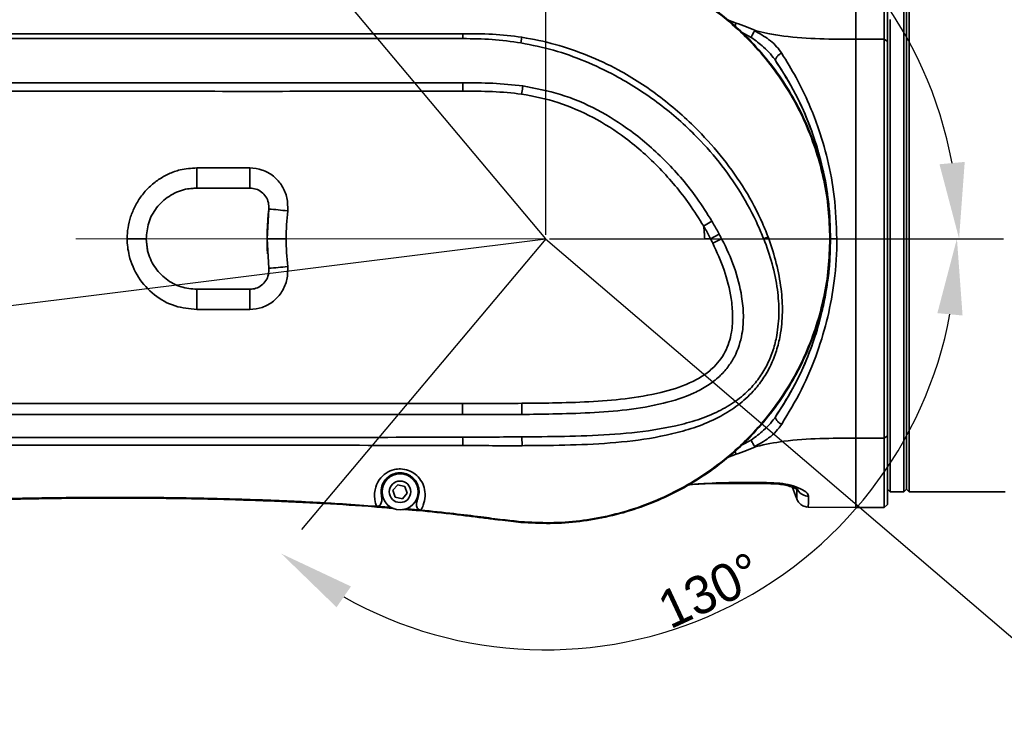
# Model space of a CAD drawing. Header units: millimetres. Extents: x -7686 to -856, y -458 to 6140.
# Tile 56 of 102: x -5555 to -5400, y 4062 to 4174. Entities that reach past the tile are written whole.
import ezdxf

# ---------------------------------------------------------------- set-up
doc = ezdxf.new("R2010")
doc.units = ezdxf.units.MM
doc.header["$LTSCALE"] = 5
doc.header["$PDSIZE"] = -1
doc.linetypes.add('ACAD_ISO10W100', pattern=[18, 12, -3, 0, -3])
doc.linetypes.add('CENTER2', pattern=[28.575, 19.05, -3.175, 3.175, -3.175])
doc.layers.add('细实线', color=1, linetype='Continuous', lineweight=20)
doc.dimstyles.new('安装', dxfattribs={"dimtxt": 6, "dimasz": 12, "dimexe": 7, "dimexo": 0.625, "dimtad": 1, "dimtoh": 1, "dimtxsty": 'Standard', "dimcen": 2.5, "dimclrd": 4, "dimclre": 4, "dimclrt": 3, "dimadec": 0, "dimazin": 0, "dimtfac": 1, "dimtmove": 0, "dimatfit": 3, "dimfxl": 1, "dimarcsym": 0})

# ---------------------------------------------------------------- blocks, each defined once
blk = doc.blocks.new('*D76')
at = {"layer": 'Defpoints', "color": 0, "linetype": 'Continuous', "transparency": 16777216}
for p in [(-5373.96, 4226.61), (-5471.96, 4139.63), (-5373.96, 4139.62)]:
    blk.add_point(p, dxfattribs=at)
at = {"layer": '细实线', "color": 4, "linetype": 'Continuous', "lineweight": -2, "transparency": 16777216}
for p, q in [((-5471.96, 4140.25), (-5471.95, 4233.61)), ((-5373.96, 4140.25), (-5373.95, 4233.61)), ((-5459.96, 4226.61), (-5385.96, 4226.61))]:
    blk.add_line(p, q, dxfattribs=at)
at = {"layer": '细实线', "color": 4, "linetype": 'Continuous', "transparency": 16777216}
for points in [[(-5459.95, 4228.61), (-5459.96, 4224.61), (-5471.96, 4226.61)], [(-5385.95, 4228.61), (-5385.96, 4224.61), (-5373.96, 4226.61)]]:
    blk.add_solid(points, dxfattribs=at)
at = {"layer": '细实线', "color": 3, "linetype": 'Continuous', "transparency": 16777216, "insert": (-5422.95, 4230.24), "char_height": 6, "attachment_point": 5, "rotation": 359.9963}
blk.add_mtext('98', dxfattribs=at)
blk = doc.blocks.new('*D79')
at = {"layer": 'Defpoints', "color": 0, "linetype": 'Continuous', "transparency": 16777216}
for p in [(-5198.18, 4044.44), (-5831.96, 3764.63)]:
    blk.add_point(p, dxfattribs=at)
at = {"layer": '细实线', "color": 4, "linetype": 'Continuous', "lineweight": -2, "transparency": 16777216}
for p, q in [((-5099.88, 4087.84), (-5187.2, 4049.29)), ((-5068.26, 4087.84), (-5099.88, 4087.84)), ((-5831.96, 3764.63), (-5198.18, 4044.44))]:
    blk.add_line(p, q, dxfattribs=at)
at = {"layer": '细实线', "color": 4, "linetype": 'Continuous', "transparency": 16777216}
blk.add_solid([(-5188.01, 4051.12), (-5186.39, 4047.46), (-5198.18, 4044.44)], dxfattribs=at)
at = {"layer": '细实线', "color": 3, "linetype": 'Continuous', "transparency": 16777216, "insert": (-5083.76, 4091.96), "char_height": 6, "attachment_point": 5}
blk.add_mtext('R692,8', dxfattribs=at)
blk = doc.blocks.new('*D85')
at = {"layer": 'Defpoints', "color": 0, "linetype": 'Continuous', "transparency": 16777216}
for p in [(-5471.96, 4226.69), (-5831.96, 4139.63), (-5471.96, 4139.63)]:
    blk.add_point(p, dxfattribs=at)
at = {"layer": '细实线', "color": 4, "linetype": 'Continuous', "lineweight": -2, "transparency": 16777216}
for p, q in [((-5831.96, 4140.25), (-5831.96, 4233.69)), ((-5471.96, 4140.25), (-5471.96, 4233.69)), ((-5819.96, 4226.69), (-5483.96, 4226.69))]:
    blk.add_line(p, q, dxfattribs=at)
at = {"layer": '细实线', "color": 4, "linetype": 'Continuous', "transparency": 16777216}
for points in [[(-5819.96, 4228.69), (-5819.96, 4224.69), (-5831.96, 4226.69)], [(-5483.96, 4228.69), (-5483.96, 4224.69), (-5471.96, 4226.69)]]:
    blk.add_solid(points, dxfattribs=at)
at = {"layer": '细实线', "color": 3, "linetype": 'Continuous', "transparency": 16777216, "insert": (-5651.96, 4230.31), "char_height": 6, "attachment_point": 5}
blk.add_mtext('360', dxfattribs=at)
blk = doc.blocks.new('*D92')
at = {"layer": 'Defpoints', "color": 0, "linetype": 'Continuous', "transparency": 16777216}
for p in [(-5831.96, 4139.63), (-5471.96, 4139.63), (-5788.49, 4106.28), (-5694.97, 4017.52), (-5695.32, 3758.54)]:
    blk.add_point(p, dxfattribs=at)
at = {"layer": '细实线', "color": 4, "linetype": 'Continuous', "lineweight": -2, "transparency": 16777216}
blk.add_arc((-5797.43, 4139.63), 159.39, 289.3145, 355.6855, dxfattribs=at)
at = {"layer": '细实线', "color": 4, "linetype": 'Continuous', "transparency": 16777216}
for points in [[(-5640.49, 4127.71), (-5636.49, 4127.56), (-5638.04, 4139.63)], [(-5744.12, 3987.29), (-5745.3, 3991.12), (-5756.18, 3985.66)]]:
    blk.add_solid(points, dxfattribs=at)
at = {"layer": '细实线', "color": 3, "linetype": 'Continuous', "transparency": 16777216, "insert": (-5673.85, 4044.8), "char_height": 6, "attachment_point": 5, "rotation": 52.5}
blk.add_mtext('75°', dxfattribs=at)
blk = doc.blocks.new('*D93')
at = {"layer": 'Defpoints', "color": 0, "linetype": 'Continuous', "transparency": 16777216}
for p in [(-5534.95, 4214.7), (-5424.46, 4184.45), (-5831.96, 4139.63), (-5471.96, 4139.63), (-5471.96, 4139.63)]:
    blk.add_point(p, dxfattribs=at)
at = {"layer": '细实线', "color": 4, "linetype": 'Continuous', "lineweight": -2, "transparency": 16777216}
blk.add_line((-5471.34, 4139.63), (-5399.65, 4139.63), dxfattribs=at)
blk.add_arc((-5471.96, 4139.63), 65.31, 10.5425, 119.4575, dxfattribs=at)
at = {"layer": '细实线', "color": 4, "linetype": 'Continuous', "transparency": 16777216}
for points in [[(-5502.94, 4194.85), (-5505.22, 4198.14), (-5513.94, 4189.66)], [(-5405.76, 4151.76), (-5409.75, 4151.39), (-5406.65, 4139.63)]]:
    blk.add_solid(points, dxfattribs=at)
at = {"layer": '细实线', "color": 3, "linetype": 'Continuous', "transparency": 16777216, "insert": (-5442.83, 4202.1), "char_height": 6, "attachment_point": 5, "rotation": 335}
blk.add_mtext('130°', dxfattribs=at)
blk = doc.blocks.new('*D94')
at = {"layer": 'Defpoints', "color": 0, "linetype": 'Continuous', "transparency": 16777216}
for p in [(-5831.96, 4139.63), (-5471.96, 4139.63), (-5471.96, 4139.63), (-5468.18, 4074.76), (-5534.95, 4064.56)]:
    blk.add_point(p, dxfattribs=at)
at = {"layer": '细实线', "color": 4, "linetype": 'Continuous', "lineweight": -2, "transparency": 16777216}
blk.add_line((-5471.34, 4139.63), (-5399.99, 4139.63), dxfattribs=at)
blk.add_arc((-5471.96, 4139.63), 64.98, 240.5968, 349.4032, dxfattribs=at)
at = {"layer": '细实线', "color": 4, "linetype": 'Continuous', "transparency": 16777216}
for points in [[(-5410.08, 4127.86), (-5406.1, 4127.49), (-5406.99, 4139.63)], [(-5505, 4081.38), (-5502.72, 4084.67), (-5513.73, 4089.85)]]:
    blk.add_solid(points, dxfattribs=at)
at = {"layer": '细实线', "color": 3, "linetype": 'Continuous', "transparency": 16777216, "insert": (-5446.03, 4084.03), "char_height": 6, "attachment_point": 5, "rotation": 25}
blk.add_mtext('130°', dxfattribs=at)

msp = doc.modelspace()

# ---------------------------------------------------------------- linework, layer by layer
at = {"color": 2, "linetype": 'ACAD_ISO10W100'}
for q in [(-5513.618, 4189.274), (-5514.048, 4089.47)]:
    msp.add_line((-5471.961, 4139.628), q, dxfattribs=at)
at = {"linetype": 'Continuous', "lineweight": 35}
for p, q in [((-5418.461, 4171.156), (-5418.461, 4179.809)), ((-5415.361, 4099.628), (-5415.361, 4179.628)), ((-5414.561, 4179.628), (-5414.561, 4099.628)), ((-5417.961, 4179.336), (-5417.961, 4170.785)), ((-5414.961, 4179.228), (-5414.961, 4139.628)), ((-5443.26, 4174.208), (-5441.885, 4173.7)), ((-5417.561, 4099.628), (-5417.561, 4174.269)), ((-5485.072, 4171.242), (-5485.058, 4172.027)), ((-5439.473, 4171.449), (-5441.038, 4172.275)), ((-5438.696, 4172.461), (-5436.871, 4172.054)), ((-5475.867, 4170.578), (-5475.705, 4171.451)), ((-5418.461, 4171.156), (-5422.961, 4171.156)), ((-5418.461, 4108.1), (-5418.461, 4171.156)), ((-5417.961, 4170.785), (-5418.461, 4171.156)), ((-5417.961, 4170.785), (-5417.961, 4108.471)), ((-5435.577, 4167.687), (-5435.368, 4167.33)), ((-5435.368, 4167.33), (-5435.176, 4167.001)), ((-5485.061, 4162.932), (-5485.072, 4164.249)), ((-5518.694, 4147.628), (-5527.072, 4147.628)), ((-5515.961, 4139.628), (-5515.711, 4144.309)), ((-5447.001, 4141.609), (-5445.689, 4142.386)), ((-5515.711, 4134.947), (-5515.961, 4139.628)), ((-5446.837, 4139.628), (-5445.911, 4139.628)), ((-5445.911, 4139.628), (-5444.539, 4140.321)), ((-5444.179, 4139.628), (-5444.178, 4139.626)), ((-5437.518, 4139.629), (-5437.522, 4139.628)), ((-5414.961, 4139.628), (-5414.961, 4100.028)), ((-5527.072, 4131.628), (-5518.694, 4131.628)), ((-5475.734, 4113.607), (-5475.739, 4111.854)), ((-5475.734, 4113.607), (-5475.716, 4113.607)), ((-5475.716, 4113.607), (-5475.724, 4111.854)), ((-5475.724, 4111.854), (-5475.739, 4111.854)), ((-5435.368, 4111.927), (-5435.577, 4111.569)), ((-5435.176, 4112.256), (-5435.368, 4111.927)), ((-5475.722, 4108.299), (-5475.707, 4108.3)), ((-5475.722, 4108.299), (-5475.7, 4106.915)), ((-5475.707, 4108.3), (-5475.682, 4106.915)), ((-5418.461, 4108.1), (-5422.961, 4108.1)), ((-5417.961, 4108.471), (-5418.461, 4108.1)), ((-5418.461, 4097.128), (-5418.461, 4108.1)), ((-5417.961, 4108.471), (-5417.961, 4097.628)), ((-5475.682, 4106.915), (-5475.7, 4106.915)), ((-5441.038, 4106.981), (-5439.473, 4107.807)), ((-5441.885, 4105.557), (-5443.26, 4105.048)), ((-5496.092, 4099.866), (-5495.321, 4100.726)), ((-5495.321, 4100.726), (-5494.191, 4100.488)), ((-5494.191, 4100.488), (-5493.832, 4099.391)), ((-5436.4, 4100.915), (-5436.399, 4101.064)), ((-5432.942, 4100.324), (-5432.323, 4098.624)), ((-5495.733, 4098.768), (-5496.092, 4099.866)), ((-5494.603, 4098.531), (-5495.733, 4098.768)), ((-5493.832, 4099.391), (-5494.603, 4098.531)), ((-5417.961, 4100.028), (-5417.561, 4099.628)), ((-5417.561, 4099.628), (-5415.361, 4099.628)), ((-5415.361, 4099.628), (-5414.961, 4100.028)), ((-5414.961, 4100.028), (-5414.561, 4099.628)), ((-5414.561, 4099.628), (-5399.361, 4099.628)), ((-5496.684, 4097.172), (-5498.685, 4097.331)), ((-5496.684, 4097.172), (-5496.324, 4097.141)), ((-5430.471, 4097.22), (-5422.961, 4097.128)), ((-5418.461, 4097.128), (-5417.961, 4097.628)), ((-5494.024, 4096.942), (-5493.687, 4096.913)), ((-5493.687, 4096.913), (-5491.69, 4096.725)), ((-5422.961, 4097.128), (-5418.461, 4097.128)), ((-5475.884, 4094.799), (-5475.875, 4094.904))]:
    msp.add_line(p, q, dxfattribs=at)
at = {"color": 2, "linetype": 'CENTER2', "lineweight": 15}
msp.add_line((-5831.961, 4139.628), (-5471.961, 4139.628), dxfattribs=at)
at = {"color": 2}
msp.add_line((-5831.961, 4094.628), (-5471.961, 4139.628), dxfattribs=at)
at = {"color": 1}
msp.add_line((-5471.962, 4139.629), (-5307.556, 3998.943), dxfattribs=at)
at = {"linetype": 'Continuous', "lineweight": 35, "flags": 128}
for points in [[(-5527.072, 4150.82), (-5527.072, 4150.208), (-5527.072, 4149.614), (-5527.072, 4149.062), (-5527.072, 4148.576), (-5527.072, 4148.174), (-5527.072, 4147.875), (-5527.072, 4147.691), (-5527.072, 4147.628)], [(-5529.352, 4147.296), (-5528.852, 4147.428), (-5527.072, 4147.628)], [(-5534.683, 4137.164), (-5534.871, 4137.848), (-5535.072, 4139.628), (-5535.072, 4139.628)], [(-5527.072, 4131.628), (-5527.072, 4131.566), (-5527.072, 4131.381), (-5527.072, 4131.082), (-5527.072, 4130.681), (-5527.072, 4130.194), (-5527.072, 4129.642), (-5527.072, 4129.048), (-5527.072, 4128.437)], [(-5485.072, 4113.587), (-5485.074, 4113.354), (-5485.076, 4113.123), (-5485.078, 4112.896), (-5485.08, 4112.672), (-5485.082, 4112.453), (-5485.083, 4112.239), (-5485.085, 4112.03), (-5485.087, 4111.827)]]:
    msp.add_lwpolyline(points, dxfattribs=at)
at = {"linetype": 'Continuous', "lineweight": 35}
for radius in [2.85, 1.699]:
    msp.add_circle((-5494.962, 4099.628), radius, dxfattribs=at)
at = {"color": 4}
msp.add_arc((-5831.961, 3764.628), 692.802, 310, 160, dxfattribs=at)
at = {"linetype": 'Continuous', "lineweight": 35}
for centre, radius, start, end in [((-6253.235, 4149.984), 734.545, 359.816229, 0.064643), ((-5471.961, 4139.628), 44, 173.89315, 183.10301), ((-5520.595, 4077.488), 67, 83.25032, 85.81986), ((-5537.118, 2845.789), 1293.839, 89.9094, 90.04229), ((-5520.595, 4201.769), 67, 274.18014, 276.74968), ((-6253.235, 4129.272), 734.545, 359.935357, 0.183771), ((-5666.185, 4103.992), 181.157, 0.92921, 1.35047), ((-5430.407, 4100.946), 2.019, 211.9499, 269.29394)]:
    msp.add_arc(centre, radius, start, end, dxfattribs=at)
for points in [[(-5426.962, 4139.628), (-5427.008, 4141.183), (-5427.102, 4144.292), (-5427.852, 4148.905), (-5429.041, 4153.419), (-5430.699, 4157.784), (-5432.798, 4161.955), (-5435.318, 4165.887), (-5438.231, 4169.536), (-5441.506, 4172.865), (-5445.107, 4175.837), (-5448.997, 4178.421), (-5453.133, 4180.589), (-5457.471, 4182.316), (-5461.965, 4183.588), (-5466.565, 4184.379), (-5471.226, 4184.724), (-5474.331, 4184.546), (-5475.884, 4184.457)], [(-5427.067, 4139.628), (-5427.113, 4141.179), (-5427.206, 4144.281), (-5427.955, 4148.883), (-5429.141, 4153.386), (-5430.796, 4157.742), (-5432.89, 4161.903), (-5435.404, 4165.826), (-5438.31, 4169.467), (-5441.577, 4172.788), (-5445.17, 4175.753), (-5449.051, 4178.331), (-5453.177, 4180.493), (-5457.505, 4182.217), (-5461.988, 4183.486), (-5466.578, 4184.275), (-5471.228, 4184.619), (-5474.326, 4184.441), (-5475.875, 4184.353)], [(-5422.961, 4139.628), (-5422.961, 4141.108), (-5422.961, 4144.068), (-5422.961, 4148.46), (-5422.961, 4152.756), (-5422.961, 4156.908), (-5422.961, 4160.873), (-5422.961, 4164.6), (-5422.961, 4168.079), (-5422.961, 4170.13), (-5422.961, 4171.156)], [(-5434.667, 4168.917), (-5434.743, 4168.888), (-5434.893, 4168.829), (-5435.11, 4168.693), (-5435.305, 4168.532), (-5435.463, 4168.351), (-5435.576, 4168.164), (-5435.636, 4167.983), (-5435.642, 4167.817), (-5435.598, 4167.73), (-5435.577, 4167.687)], [(-5426.962, 4139.628), (-5427.008, 4138.074), (-5427.102, 4134.965), (-5427.852, 4130.352), (-5429.041, 4125.838), (-5430.699, 4121.472), (-5432.798, 4117.301), (-5435.318, 4113.37), (-5438.231, 4109.72), (-5441.506, 4106.391), (-5445.107, 4103.419), (-5448.997, 4100.835), (-5453.133, 4098.668), (-5457.471, 4096.94), (-5461.965, 4095.669), (-5466.565, 4094.878), (-5471.226, 4094.532), (-5474.331, 4094.71), (-5475.884, 4094.799)], [(-5475.875, 4094.904), (-5474.326, 4094.815), (-5471.228, 4094.637), (-5466.578, 4094.982), (-5461.988, 4095.771), (-5457.505, 4097.04), (-5453.177, 4098.763), (-5449.051, 4100.926), (-5445.17, 4103.503), (-5441.577, 4106.469), (-5438.31, 4109.79), (-5435.404, 4113.431), (-5432.89, 4117.353), (-5430.796, 4121.514), (-5429.141, 4125.87), (-5427.955, 4130.373), (-5427.206, 4134.976), (-5427.113, 4138.077), (-5427.067, 4139.628)], [(-5425.961, 4139.628), (-5426.092, 4139.628), (-5426.354, 4139.628), (-5426.684, 4139.628), (-5426.916, 4139.628), (-5426.946, 4139.628), (-5426.961, 4139.628)], [(-5422.961, 4139.628), (-5422.961, 4138.148), (-5422.961, 4135.188), (-5422.961, 4130.796), (-5422.961, 4126.501), (-5422.961, 4122.349), (-5422.961, 4118.384), (-5422.961, 4114.657), (-5422.961, 4111.177), (-5422.961, 4109.126), (-5422.961, 4108.1)], [(-5434.668, 4110.339), (-5434.743, 4110.369), (-5434.893, 4110.427), (-5435.111, 4110.563), (-5435.305, 4110.725), (-5435.463, 4110.905), (-5435.577, 4111.092), (-5435.636, 4111.273), (-5435.642, 4111.44), (-5435.599, 4111.526), (-5435.577, 4111.569)]]:
    msp.add_open_spline(points, degree=3, dxfattribs=at)
for points, knots in [([(-5422.961, 4171.156), (-5422.961, 4172.322), (-5422.961, 4174.654), (-5422.961, 4177.437), (-5422.961, 4179.027), (-5422.961, 4179.718), (-5422.961, 4179.809)], [0, 0, 0, 0, 0.3174107, 0.6348213, 0.952232, 1, 1, 1, 1]), ([(-5442.039, 4173.201), (-5442.024, 4173.251), (-5441.984, 4173.382), (-5441.928, 4173.56), (-5441.899, 4173.653), (-5441.885, 4173.7)], [0, 0, 0, 0, 0.2385062, 0.6192531, 1, 1, 1, 1]), ([(-5441.885, 4173.7), (-5440.789, 4173.321), (-5439.693, 4172.942), (-5438.696, 4172.461), (-5438.696, 4172.461)], [0, 0, 0, 0, 0.9999827, 1, 1, 1, 1]), ([(-5667.102, 4172.101), (-5659.179, 4172.092), (-5635.796, 4172.064), (-5596.936, 4172.022), (-5553.049, 4171.977), (-5522.066, 4171.974), (-5500.254, 4171.99), (-5491.379, 4172.012), (-5485.058, 4172.027)], [0, 0, 0, 0, 0.13055808, 0.38531236, 0.64052869, 0.85372743, 0.89582981, 1, 1, 1, 1]), ([(-5485.058, 4172.027), (-5483.498, 4172.022), (-5480.37, 4172.012), (-5477.253, 4171.69), (-5475.705, 4171.451), (-5475.705, 4171.451)], [0, 0, 0, 0, 0.4986261, 0.9999936, 1, 1, 1, 1]), ([(-5438.94, 4172.473), (-5438.991, 4172.403), (-5439.095, 4172.261), (-5439.256, 4171.97), (-5439.38, 4171.699), (-5439.447, 4171.527), (-5439.47, 4171.458), (-5439.473, 4171.449)], [0, 0, 0, 0, 0.2691828, 0.5383635, 0.8076, 0.9758716, 1, 1, 1, 1]), ([(-5438.696, 4172.461), (-5438.723, 4172.467), (-5438.769, 4172.478), (-5438.835, 4172.489), (-5438.882, 4172.492), (-5438.915, 4172.488), (-5438.931, 4172.482), (-5438.937, 4172.476), (-5438.94, 4172.473)], [0, 0, 0, 0, 0.3183396, 0.5401194, 0.7751498, 0.8692945, 0.9488772, 1, 1, 1, 1]), ([(-5438.94, 4172.473), (-5438.171, 4172.047), (-5436.525, 4171.135), (-5435.267, 4169.815), (-5434.731, 4169.011), (-5434.668, 4168.917)], [0, 0, 0, 0, 0.4361533, 0.933713, 1, 1, 1, 1]), ([(-5436.871, 4172.054), (-5436.031, 4171.908), (-5433.32, 4171.437), (-5428.662, 4171.162), (-5424.863, 4171.158), (-5422.961, 4171.156)], [0, 0, 0, 0, 0.1832629, 0.5911559, 1, 1, 1, 1]), ([(-5485.072, 4171.242), (-5485.072, 4171.242), (-5491.392, 4171.259), (-5505.454, 4171.283), (-5527.262, 4171.293), (-5550.495, 4171.285), (-5573.725, 4171.27), (-5596.939, 4171.248), (-5620.137, 4171.226), (-5643.517, 4171.187), (-5659.172, 4171.192), (-5667.097, 4171.173), (-5667.097, 4171.173)], [0, 0, 0, 0, 0.0000003, 0.1041632, 0.2317866, 0.359421, 0.487016, 0.6146202, 0.7420092, 0.8693982, 0.9999997, 1, 1, 1, 1]), ([(-5475.867, 4170.578), (-5477.386, 4170.789), (-5480.439, 4171.211), (-5483.525, 4171.238), (-5485.072, 4171.242), (-5485.072, 4171.242)], [0, 0, 0, 0, 0.4978635, 0.9999935, 1, 1, 1, 1]), ([(-5437.522, 4139.628), (-5437.522, 4139.628), (-5437.802, 4140.336), (-5438.872, 4142.828), (-5441.067, 4146.979), (-5444.471, 4151.791), (-5448.831, 4156.673), (-5454.287, 4161.368), (-5460.18, 4165.128), (-5465.721, 4167.741), (-5470.698, 4169.524), (-5474.146, 4170.227), (-5475.867, 4170.578)], [0, 0, 0, 0, 0.0000012, 0.0446018, 0.1589215, 0.273738, 0.3881763, 0.5401506, 0.6921564, 0.7947077, 0.8975272, 1, 1, 1, 1]), ([(-5475.705, 4171.451), (-5475.705, 4171.451), (-5473.935, 4171.179), (-5470.419, 4170.419), (-5465.316, 4168.688), (-5459.666, 4166.026), (-5453.708, 4162.138), (-5448.236, 4157.281), (-5443.834, 4152.296), (-5440.381, 4147.408), (-5438.096, 4143.1), (-5437.022, 4140.448), (-5436.709, 4139.628), (-5436.709, 4139.628)], [0, 0, 0, 0, 0.0000011, 0.1021569, 0.204666, 0.3068496, 0.4577996, 0.6087901, 0.722397, 0.8363231, 0.9497081, 0.9999989, 1, 1, 1, 1]), ([(-5435.577, 4167.688), (-5435.577, 4167.688), (-5436.101, 4168.46), (-5437.299, 4169.811), (-5438.809, 4170.948), (-5439.473, 4171.449)], [0, 0, 0, 0, 0.0000105, 0.5595646, 1, 1, 1, 1]), ([(-5434.668, 4168.917), (-5433.891, 4167.661), (-5432.332, 4165.137), (-5430.474, 4161.27), (-5428.778, 4156.972), (-5427.349, 4152.152), (-5426.198, 4146.144), (-5426.042, 4141.872), (-5425.961, 4139.628)], [0, 0, 0, 0, 0.1599418, 0.3213282, 0.4411174, 0.6179369, 0.7993352, 1, 1, 1, 1]), ([(-5427.299, 4144.896), (-5427.32, 4145.275), (-5427.446, 4147.54), (-5428.345, 4151.572), (-5430, 4157.154), (-5432.409, 4162.654), (-5434.512, 4165.996), (-5435.577, 4167.687)], [0, 0, 0, 0, 0.0422343, 0.2528724, 0.4695525, 0.731671, 1, 1, 1, 1]), ([(-5435.372, 4167.328), (-5434.422, 4165.828), (-5432.574, 4162.906), (-5430.554, 4158.413), (-5429.137, 4154.386), (-5428.268, 4151.105), (-5427.729, 4148.468), (-5427.34, 4145.92), (-5427.079, 4143.582), (-5427.041, 4142.041), (-5427.027, 4141.441)], [0, 0, 0, 0, 0.1965932, 0.3828965, 0.5373599, 0.659162, 0.7476361, 0.8264281, 0.9323355, 1, 1, 1, 1]), ([(-5665.065, 4164.243), (-5657.191, 4164.241), (-5641.443, 4164.237), (-5613.06, 4164.24), (-5579.913, 4164.236), (-5541.997, 4164.246), (-5510.384, 4164.256), (-5491.407, 4164.255), (-5485.072, 4164.249), (-5485.072, 4164.249)], [0, 0, 0, 0, 0.1312329, 0.26247633, 0.47308947, 0.68371139, 0.89441566, 0.99999967, 1, 1, 1, 1]), ([(-5485.072, 4164.249), (-5485.072, 4164.249), (-5483.489, 4164.249), (-5480.313, 4164.272), (-5477.157, 4163.94), (-5475.576, 4163.773)], [0, 0, 0, 0, 0.0000063, 0.4990903, 1, 1, 1, 1]), ([(-5485.061, 4162.932), (-5491.398, 4162.927), (-5510.379, 4162.91), (-5541.996, 4162.919), (-5579.914, 4162.937), (-5613.062, 4162.949), (-5641.447, 4162.953), (-5657.197, 4162.954), (-5665.072, 4162.955)], [0, 0, 0, 0, 0.1056011, 0.3163239, 0.5269192, 0.7375257, 0.8687606, 1, 1, 1, 1]), ([(-5475.757, 4162.451), (-5475.757, 4162.451), (-5477.29, 4162.674), (-5480.394, 4162.931), (-5483.502, 4162.932), (-5485.061, 4162.932)], [0, 0, 0, 0, 0.0000064, 0.4982377, 1, 1, 1, 1]), ([(-5475.757, 4162.451), (-5475.707, 4162.819), (-5475.645, 4163.272), (-5475.587, 4163.693), (-5475.576, 4163.773)], [0, 0, 0, 0, 0.8100924, 1, 1, 1, 1]), ([(-5475.576, 4163.773), (-5473.564, 4163.393), (-5469.498, 4162.625), (-5463.756, 4160.126), (-5458.095, 4156.565), (-5452.759, 4151.863), (-5448.551, 4146.946), (-5446.458, 4143.609), (-5445.69, 4142.385)], [0, 0, 0, 0, 0.1613512, 0.326154, 0.491126, 0.6883979, 0.8857309, 1, 1, 1, 1]), ([(-5447, 4141.605), (-5447.745, 4142.788), (-5449.779, 4146.018), (-5453.807, 4150.822), (-5458.929, 4155.421), (-5464.383, 4158.902), (-5469.911, 4161.285), (-5473.813, 4162.167), (-5475.757, 4162.451), (-5475.757, 4162.451)], [0, 0, 0, 0, 0.1144038, 0.3124049, 0.5102352, 0.6748776, 0.8393487, 0.9999984, 1, 1, 1, 1]), ([(-5538.073, 4139.628), (-5538.073, 4139.628), (-5538.073, 4140.204), (-5537.981, 4141.373), (-5537.564, 4143.114), (-5536.852, 4144.822), (-5535.856, 4146.412), (-5534.602, 4147.827), (-5533.148, 4149.003), (-5531.503, 4149.916), (-5529.484, 4150.65), (-5527.962, 4150.757), (-5527.072, 4150.82)], [0, 0, 0, 0, 0.0000035, 0.0993674, 0.2012244, 0.3076994, 0.41713, 0.5233738, 0.6326312, 0.7381879, 0.8469088, 1, 1, 1, 1]), ([(-5527.072, 4150.82), (-5525.072, 4150.818), (-5522.278, 4150.815), (-5519.484, 4150.813), (-5518.691, 4150.813)], [0, 0, 0, 0, 0.7158548, 1, 1, 1, 1]), ([(-5518.691, 4150.813), (-5518.034, 4150.747), (-5516.697, 4150.614), (-5514.904, 4149.571), (-5513.539, 4148.023), (-5512.703, 4146.089), (-5512.714, 4144.711), (-5512.72, 4144.023)], [0, 0, 0, 0, 0.1935144, 0.3939352, 0.5957203, 0.7981146, 1, 1, 1, 1]), ([(-5527.072, 4147.628), (-5527.718, 4147.582), (-5529.262, 4147.471), (-5531.542, 4146.44), (-5533.532, 4144.59), (-5534.833, 4142.214), (-5534.994, 4140.471), (-5535.072, 4139.627)], [0, 0, 0, 0, 0.1545859, 0.369316, 0.5838342, 0.7984131, 1, 1, 1, 1]), ([(-5515.711, 4144.309), (-5515.708, 4144.648), (-5515.702, 4145.326), (-5516.121, 4146.275), (-5516.805, 4147.029), (-5517.7, 4147.533), (-5518.366, 4147.597), (-5518.694, 4147.628)], [0, 0, 0, 0, 0.201001, 0.4021106, 0.6033618, 0.8046268, 1, 1, 1, 1]), ([(-5512.72, 4144.023), (-5512.837, 4142.559), (-5512.954, 4141.095), (-5512.954, 4139.628), (-5512.954, 4139.628)], [0, 0, 0, 0, 0.99998637, 1, 1, 1, 1]), ([(-5445.689, 4142.386), (-5445.623, 4142.273), (-5445.225, 4141.592), (-5444.851, 4140.899), (-5444.539, 4140.321)], [0, 0, 0, 0, 0.1663148, 1, 1, 1, 1]), ([(-5445.911, 4139.628), (-5445.911, 4139.628), (-5446.195, 4140.188), (-5446.557, 4140.85), (-5446.937, 4141.5), (-5447.001, 4141.609), (-5447.001, 4141.609)], [0, 0, 0, 0, 0.0000265, 0.8326883, 0.9999735, 1, 1, 1, 1]), ([(-5447, 4141.605), (-5446.975, 4141.385), (-5446.925, 4140.945), (-5446.871, 4140.286), (-5446.848, 4139.846), (-5446.837, 4139.628)], [0, 0, 0, 0, 0.3338747, 0.6695763, 1, 1, 1, 1]), ([(-5527.072, 4128.437), (-5528.235, 4128.547), (-5530.64, 4128.776), (-5533.9, 4130.623), (-5536.448, 4133.42), (-5537.811, 4136.593), (-5538.073, 4138.737), (-5538.073, 4139.628), (-5538.073, 4139.628)], [0, 0, 0, 0, 0.2002876, 0.4143065, 0.6300963, 0.8457666, 0.9999965, 1, 1, 1, 1]), ([(-5535.072, 4139.627), (-5535.025, 4138.981), (-5534.915, 4137.438), (-5533.882, 4135.157), (-5532.032, 4133.167), (-5529.658, 4131.868), (-5527.916, 4131.706), (-5527.072, 4131.628)], [0, 0, 0, 0, 0.15456303, 0.36926091, 0.58400057, 0.79835627, 1, 1, 1, 1]), ([(-5512.954, 4139.628), (-5513.291, 4139.628), (-5513.966, 4139.628), (-5514.865, 4139.628), (-5515.55, 4139.628), (-5515.875, 4139.628), (-5515.956, 4139.628), (-5515.96, 4139.628), (-5515.961, 4139.628)], [0, 0, 0, 0, 0.2143521, 0.4287043, 0.6430567, 0.8574095, 0.9635692, 1, 1, 1, 1]), ([(-5512.954, 4139.628), (-5512.954, 4139.628), (-5512.954, 4138.161), (-5512.837, 4136.697), (-5512.72, 4135.233)], [0, 0, 0, 0, 0.0000136, 1, 1, 1, 1]), ([(-5444.169, 4139.628), (-5444.169, 4139.628), (-5444.15, 4139.592), (-5443.383, 4138.138), (-5442.071, 4135.156), (-5441.002, 4131.088), (-5440.653, 4127.537), (-5440.859, 4124.295), (-5441.758, 4121.472), (-5443.157, 4119.29), (-5444.576, 4117.724), (-5446.376, 4116.349), (-5449.295, 4114.769), (-5453.579, 4113.437), (-5459.123, 4112.511), (-5464.976, 4112.073), (-5470.515, 4111.922), (-5474.098, 4111.867), (-5475.724, 4111.854), (-5475.724, 4111.854)], [0, 0, 0, 0, 0.0000011, 0.0021767, 0.0885688, 0.1748314, 0.2279692, 0.2809809, 0.3495327, 0.3845413, 0.4195637, 0.462513, 0.5055491, 0.5975674, 0.7023544, 0.8075186, 0.9126887, 0.9999989, 1, 1, 1, 1]), ([(-5475.707, 4108.3), (-5475.707, 4108.3), (-5474.66, 4108.308), (-5471.241, 4108.348), (-5465.45, 4108.436), (-5458.358, 4108.846), (-5452.494, 4109.729), (-5447.921, 4110.953), (-5444.743, 4112.224), (-5441.929, 4113.879), (-5439.733, 4115.734), (-5438.069, 4117.765), (-5436.855, 4119.817), (-5435.975, 4122.033), (-5435.305, 4124.753), (-5435.033, 4127.963), (-5435.291, 4131.762), (-5436.107, 4135.679), (-5437.003, 4138.328), (-5437.517, 4139.628), (-5437.517, 4139.628)], [0, 0, 0, 0, 0.0000009, 0.0497147, 0.1624059, 0.2750943, 0.3873191, 0.4443853, 0.501368, 0.5507572, 0.6000438, 0.6375279, 0.6750113, 0.712781, 0.7505825, 0.8085115, 0.8665384, 0.9332406, 0.9999991, 1, 1, 1, 1]), ([(-5436.716, 4139.628), (-5436.716, 4139.628), (-5436.261, 4138.339), (-5435.457, 4135.73), (-5434.704, 4131.839), (-5434.476, 4128.011), (-5434.77, 4124.714), (-5435.458, 4121.906), (-5436.356, 4119.594), (-5437.591, 4117.432), (-5439.29, 4115.267), (-5441.531, 4113.255), (-5444.404, 4111.428), (-5447.655, 4109.995), (-5452.286, 4108.603), (-5458.211, 4107.576), (-5465.359, 4107.064), (-5471.193, 4106.949), (-5474.634, 4106.923), (-5475.682, 4106.915)], [0, 0, 0, 0, 0.0000009, 0.0640771, 0.1280975, 0.1865636, 0.2449424, 0.2835055, 0.3220409, 0.3606717, 0.3993033, 0.4500099, 0.5008044, 0.5585869, 0.6164492, 0.7276477, 0.8393588, 0.9510614, 1, 1, 1, 1]), ([(-5445.572, 4138.943), (-5445.684, 4139.172), (-5445.795, 4139.401), (-5445.911, 4139.628), (-5445.911, 4139.628)], [0, 0, 0, 0, 0.9999461, 1, 1, 1, 1]), ([(-5445.572, 4138.943), (-5445.536, 4138.96), (-5445.054, 4139.191), (-5444.599, 4139.417), (-5444.178, 4139.626)], [0, 0, 0, 0, 0.07411179, 1, 1, 1, 1]), ([(-5444.539, 4140.321), (-5444.539, 4140.321), (-5444.418, 4140.091), (-5444.298, 4139.86), (-5444.179, 4139.628), (-5444.179, 4139.628)], [0, 0, 0, 0, 0.0001053, 0.9999234, 1, 1, 1, 1]), ([(-5444.178, 4139.626), (-5444.176, 4139.627), (-5444.173, 4139.628), (-5444.17, 4139.628), (-5444.169, 4139.628)], [0, 0, 0, 0, 0.7975929, 1, 1, 1, 1]), ([(-5437.518, 4139.629), (-5437.443, 4139.66), (-5437.318, 4139.713), (-5437.152, 4139.775), (-5437.029, 4139.814), (-5436.937, 4139.834), (-5436.869, 4139.834), (-5436.821, 4139.82), (-5436.781, 4139.785), (-5436.761, 4139.748), (-5436.75, 4139.723), (-5436.748, 4139.719)], [0, 0, 0, 0, 0.2904984, 0.4877843, 0.6232891, 0.7421514, 0.8106706, 0.859596, 0.9087948, 0.9844362, 1, 1, 1, 1]), ([(-5436.709, 4139.628), (-5436.709, 4139.628), (-5436.709, 4139.628), (-5436.709, 4139.628), (-5436.709, 4139.628), (-5436.71, 4139.629), (-5436.711, 4139.633), (-5436.717, 4139.647), (-5436.729, 4139.676), (-5436.741, 4139.703), (-5436.748, 4139.719)], [0, 0, 0, 0, 0.00015542, 0.00050042, 0.00187848, 0.00734142, 0.0291343, 0.11624678, 0.46463177, 1, 1, 1, 1]), ([(-5436.748, 4139.719), (-5436.737, 4139.689), (-5436.726, 4139.658), (-5436.716, 4139.628), (-5436.716, 4139.628)], [0, 0, 0, 0, 0.999378, 1, 1, 1, 1]), ([(-5425.961, 4139.628), (-5425.961, 4139.628), (-5425.961, 4137.388), (-5426.229, 4133.164), (-5427.327, 4127.153), (-5429.06, 4121.345), (-5431.479, 4115.604), (-5433.597, 4112.108), (-5434.668, 4110.339)], [0, 0, 0, 0, 0.0000018, 0.2007076, 0.3774148, 0.5590036, 0.7769821, 1, 1, 1, 1]), ([(-5475.716, 4113.607), (-5474.098, 4113.622), (-5470.565, 4113.653), (-5465.12, 4113.807), (-5459.397, 4114.248), (-5454.046, 4115.146), (-5449.989, 4116.376), (-5447.313, 4117.782), (-5445.284, 4119.284), (-5443.451, 4121.625), (-5442.527, 4124.629), (-5442.354, 4127.522), (-5442.684, 4130.839), (-5443.648, 4134.727), (-5444.93, 4137.537), (-5445.572, 4138.943)], [0, 0, 0, 0, 0.0926949, 0.2023417, 0.3119878, 0.4212658, 0.5130477, 0.5536441, 0.5941407, 0.657038, 0.719938, 0.7714316, 0.8230591, 0.9114549, 1, 1, 1, 1]), ([(-5435.577, 4111.569), (-5434.533, 4113.223), (-5432.425, 4116.562), (-5430.048, 4122.017), (-5428.313, 4127.625), (-5427.437, 4132.35), (-5427.063, 4135.864), (-5427.025, 4137.472), (-5427.013, 4138.011)], [0, 0, 0, 0, 0.2310537, 0.4666591, 0.6521416, 0.842592, 0.9471664, 1, 1, 1, 1]), ([(-5427.027, 4137.816), (-5427.041, 4137.215), (-5427.079, 4135.674), (-5427.34, 4133.336), (-5427.729, 4130.788), (-5428.268, 4128.152), (-5429.137, 4124.87), (-5430.554, 4120.843), (-5432.574, 4116.35), (-5434.422, 4113.429), (-5435.372, 4111.929)], [0, 0, 0, 0, 0.0676645, 0.1735719, 0.2523639, 0.340838, 0.4626401, 0.6171035, 0.8034068, 1, 1, 1, 1]), ([(-5518.694, 4131.628), (-5518.366, 4131.66), (-5517.7, 4131.723), (-5516.805, 4132.227), (-5516.121, 4132.982), (-5515.702, 4133.931), (-5515.708, 4134.608), (-5515.711, 4134.947)], [0, 0, 0, 0, 0.1953732, 0.3966382, 0.5978894, 0.798999, 1, 1, 1, 1]), ([(-5512.72, 4135.233), (-5512.714, 4134.545), (-5512.703, 4133.167), (-5513.539, 4131.234), (-5514.904, 4129.686), (-5516.697, 4128.643), (-5518.034, 4128.509), (-5518.691, 4128.443)], [0, 0, 0, 0, 0.2018854, 0.4042797, 0.6060648, 0.8064856, 1, 1, 1, 1]), ([(-5515.711, 4134.946), (-5515.711, 4134.948), (-5515.711, 4134.949), (-5515.711, 4134.943), (-5515.71, 4134.937), (-5515.709, 4134.926), (-5515.706, 4134.899), (-5515.702, 4134.865), (-5515.704, 4134.838), (-5515.704, 4134.826)], [0, 0, 0, 0, 0.3551679, 0.4437151, 0.483857, 0.5270243, 0.6300704, 0.8415425, 1, 1, 1, 1]), ([(-5518.691, 4128.443), (-5520.691, 4128.442), (-5523.484, 4128.44), (-5526.278, 4128.437), (-5527.072, 4128.437)], [0, 0, 0, 0, 0.7158548, 1, 1, 1, 1]), ([(-5665.072, 4113.585), (-5652.872, 4113.58), (-5623.225, 4113.566), (-5589.224, 4113.561), (-5549.979, 4113.564), (-5519.625, 4113.588), (-5493.629, 4113.587), (-5485.072, 4113.587)], [0, 0, 0, 0, 0.20333183, 0.49410221, 0.56673928, 0.85739035, 1, 1, 1, 1]), ([(-5485.072, 4113.587), (-5483.478, 4113.587), (-5480.365, 4113.586), (-5477.253, 4113.596), (-5475.734, 4113.607), (-5475.734, 4113.607)], [0, 0, 0, 0, 0.5121599, 0.9999936, 1, 1, 1, 1]), ([(-5485.087, 4111.827), (-5493.639, 4111.835), (-5519.629, 4111.858), (-5549.979, 4111.869), (-5589.222, 4111.854), (-5623.221, 4111.834), (-5652.865, 4111.815), (-5665.062, 4111.807)], [0, 0, 0, 0, 0.1425613, 0.4332259, 0.5058794, 0.7966914, 1, 1, 1, 1]), ([(-5475.739, 4111.854), (-5477.261, 4111.841), (-5480.376, 4111.814), (-5483.492, 4111.823), (-5485.087, 4111.827)], [0, 0, 0, 0, 0.4882946, 1, 1, 1, 1]), ([(-5439.473, 4107.807), (-5438.809, 4108.308), (-5437.299, 4109.445), (-5436.101, 4110.796), (-5435.577, 4111.569), (-5435.577, 4111.569)], [0, 0, 0, 0, 0.4404354, 0.9999895, 1, 1, 1, 1]), ([(-5434.668, 4110.339), (-5434.949, 4109.949), (-5435.521, 4109.156), (-5436.898, 4107.917), (-5438.171, 4107.21), (-5438.94, 4106.783)], [0, 0, 0, 0, 0.2781574, 0.5644327, 1, 1, 1, 1]), ([(-5666.914, 4108.338), (-5666.914, 4108.338), (-5653.977, 4108.322), (-5623.576, 4108.286), (-5588.808, 4108.231), (-5557.545, 4108.202), (-5534.32, 4108.193), (-5508.479, 4108.2), (-5492.066, 4108.243), (-5485.078, 4108.261)], [0, 0, 0, 0, 0.0000003, 0.2134252, 0.5015824, 0.5736817, 0.7291848, 0.8847112, 1, 1, 1, 1]), ([(-5485.078, 4108.261), (-5483.52, 4108.267), (-5480.401, 4108.279), (-5477.282, 4108.293), (-5475.722, 4108.299)], [0, 0, 0, 0, 0.4997779, 1, 1, 1, 1]), ([(-5438.696, 4106.796), (-5437.251, 4107.1), (-5433.946, 4107.795), (-5428.661, 4108.091), (-5424.862, 4108.097), (-5422.961, 4108.1)], [0, 0, 0, 0, 0.2796311, 0.6393961, 1, 1, 1, 1]), ([(-5422.961, 4108.1), (-5422.961, 4106.935), (-5422.961, 4104.603), (-5422.961, 4101.817), (-5422.961, 4099.607), (-5422.961, 4098.084), (-5422.961, 4097.231), (-5422.961, 4097.205), (-5422.961, 4097.195)], [0, 0, 0, 0, 0.17412596, 0.34825192, 0.52237788, 0.69650384, 0.8706298, 1, 1, 1, 1]), ([(-5485.052, 4106.93), (-5492.295, 4106.949), (-5513.494, 4107.006), (-5539.349, 4106.998), (-5562.33, 4106.983), (-5588.823, 4106.958), (-5623.59, 4106.899), (-5653.991, 4106.857), (-5666.922, 4106.84)], [0, 0, 0, 0, 0.1194958, 0.3497049, 0.42643, 0.4985399, 0.7866906, 1, 1, 1, 1]), ([(-5475.7, 4106.915), (-5475.7, 4106.915), (-5477.259, 4106.91), (-5480.377, 4106.914), (-5483.494, 4106.924), (-5485.052, 4106.93)], [0, 0, 0, 0, 0.0000064, 0.5001507, 1, 1, 1, 1]), ([(-5438.696, 4106.796), (-5438.696, 4106.796), (-5439.693, 4106.314), (-5440.789, 4105.935), (-5441.885, 4105.557)], [0, 0, 0, 0, 0.00001733, 1, 1, 1, 1]), ([(-5439.473, 4107.807), (-5439.47, 4107.799), (-5439.447, 4107.73), (-5439.38, 4107.557), (-5439.256, 4107.286), (-5439.095, 4106.995), (-5438.991, 4106.854), (-5438.94, 4106.783)], [0, 0, 0, 0, 0.0241284, 0.1924, 0.4616365, 0.7308172, 1, 1, 1, 1]), ([(-5438.94, 4106.783), (-5438.936, 4106.78), (-5438.928, 4106.772), (-5438.902, 4106.766), (-5438.824, 4106.765), (-5438.752, 4106.782), (-5438.696, 4106.796)], [0, 0, 0, 0, 0.0733701, 0.1659894, 0.3392928, 1, 1, 1, 1]), ([(-5442.039, 4106.055), (-5442.024, 4106.005), (-5441.984, 4105.875), (-5441.928, 4105.697), (-5441.899, 4105.603), (-5441.885, 4105.557)], [0, 0, 0, 0, 0.238506, 0.619253, 1, 1, 1, 1]), ([(-5498.685, 4097.331), (-5498.685, 4097.331), (-5498.767, 4097.55), (-5499.009, 4098.348), (-5499.071, 4099.823), (-5498.399, 4101.488), (-5497.258, 4102.627), (-5496.013, 4103.169), (-5494.783, 4103.294), (-5493.608, 4103.067), (-5492.497, 4102.438), (-5491.631, 4101.487), (-5491.087, 4100.276), (-5490.941, 4098.881), (-5491.213, 4097.654), (-5491.546, 4096.972), (-5491.69, 4096.725), (-5491.69, 4096.725)], [0, 0, 0, 0, 0.0000032, 0.0500061, 0.1716123, 0.2742943, 0.3605239, 0.4353462, 0.4880499, 0.5543624, 0.620905, 0.689567, 0.7635551, 0.8455328, 0.9387495, 0.9999968, 1, 1, 1, 1]), ([(-5492.159, 4098.559), (-5492.071, 4098.869), (-5491.902, 4099.464), (-5492.025, 4100.456), (-5492.433, 4101.333), (-5493.085, 4102.031), (-5493.921, 4102.496), (-5494.807, 4102.665), (-5495.732, 4102.576), (-5496.67, 4102.179), (-5497.518, 4101.349), (-5498.007, 4100.2), (-5497.941, 4099.442), (-5497.907, 4099.055)], [0, 0, 0, 0, 0.1040903, 0.1996493, 0.2850957, 0.3634953, 0.4386879, 0.5131428, 0.5723125, 0.6568383, 0.7555889, 0.875048, 1, 1, 1, 1]), ([(-5449.382, 4100.725), (-5449.181, 4100.745), (-5447.625, 4100.901), (-5444.349, 4100.959), (-5440.223, 4100.959), (-5437.457, 4100.93), (-5436.4, 4100.918)], [0, 0, 0, 0, 0.0465867, 0.3611549, 0.7558078, 1, 1, 1, 1]), ([(-5449.351, 4100.741), (-5448.564, 4100.805), (-5444.258, 4101.154), (-5439.933, 4101.104), (-5436.399, 4101.064)], [0, 0, 0, 0, 0.18288384, 1, 1, 1, 1]), ([(-5436.401, 4100.904), (-5436.158, 4100.901), (-5435.541, 4100.895), (-5434.573, 4100.769), (-5433.567, 4100.552), (-5432.765, 4100.279), (-5432.265, 4100.048), (-5432.049, 4099.895), (-5432.064, 4099.909), (-5432.068, 4099.913)], [0, 0, 0, 0, 0.1136932, 0.2880023, 0.4734958, 0.6673007, 0.8238106, 0.9534766, 1, 1, 1, 1]), ([(-5436.399, 4101.064), (-5435.757, 4101.034), (-5434.472, 4100.976), (-5432.711, 4100.549), (-5431.281, 4099.951), (-5430.52, 4099.36), (-5430.454, 4099.035), (-5430.432, 4098.927)], [0, 0, 0, 0, 0.2043241, 0.4090705, 0.6392464, 0.8805017, 1, 1, 1, 1]), ([(-5571.371, 4098.103), (-5567.322, 4098.247), (-5559.191, 4098.535), (-5547.098, 4098.737), (-5535.302, 4098.758), (-5524.12, 4098.588), (-5513.781, 4098.244), (-5505.396, 4097.816), (-5500.484, 4097.461), (-5498.685, 4097.331)], [0, 0, 0, 0, 0.1671436, 0.3355847, 0.4988886, 0.6537122, 0.796874, 0.9255948, 1, 1, 1, 1]), ([(-5497.907, 4099.055), (-5497.865, 4098.771), (-5497.808, 4098.374), (-5497.912, 4097.868), (-5498.058, 4097.592), (-5498.266, 4097.411), (-5498.478, 4097.329), (-5498.621, 4097.33), (-5498.685, 4097.331)], [0, 0, 0, 0, 0.3881305, 0.5424378, 0.6980729, 0.8053529, 0.9129783, 1, 1, 1, 1]), ([(-5432.286, 4098.638), (-5432.286, 4098.603), (-5432.287, 4098.466), (-5432.283, 4098.983), (-5432.277, 4099.787), (-5432.274, 4100.192)], [0, 0, 0, 0, 0.1485855, 0.5711853, 1, 1, 1, 1]), ([(-5430.432, 4098.927), (-5430.441, 4098.515), (-5430.46, 4097.684), (-5430.473, 4097.152), (-5430.47, 4097.288), (-5430.469, 4097.324)], [0, 0, 0, 0, 0.4211916, 0.8485783, 1, 1, 1, 1]), ([(-5495.885, 4096.983), (-5496.925, 4097.075), (-5500.614, 4097.399), (-5507.302, 4097.813), (-5516.281, 4098.24), (-5526.156, 4098.524), (-5536.752, 4098.656), (-5547.846, 4098.625), (-5559.925, 4098.395), (-5568.902, 4098.137), (-5574.046, 4097.88), (-5574.66, 4097.849)], [0, 0, 0, 0, 0.0397267, 0.1409346, 0.2549689, 0.3818104, 0.5168695, 0.6582464, 0.8040035, 0.9766014, 1, 1, 1, 1]), ([(-5491.69, 4096.725), (-5491.767, 4096.739), (-5491.922, 4096.767), (-5492.117, 4096.904), (-5492.271, 4097.113), (-5492.373, 4097.444), (-5492.36, 4097.955), (-5492.234, 4098.334), (-5492.159, 4098.559)], [0, 0, 0, 0, 0.10656366, 0.21350811, 0.315096, 0.45673229, 0.67791253, 1, 1, 1, 1]), ([(-5432.311, 4098.629), (-5432.281, 4098.534), (-5432.2, 4098.269), (-5431.892, 4097.818), (-5431.355, 4097.407), (-5430.813, 4097.198), (-5430.519, 4097.227), (-5430.463, 4097.232)], [0, 0, 0, 0, 0.11982312, 0.33424324, 0.64457999, 0.93217909, 1, 1, 1, 1]), ([(-5475.884, 4094.799), (-5476.409, 4094.851), (-5477.528, 4094.96), (-5479.338, 4095.186), (-5481.409, 4095.45), (-5483.734, 4095.745), (-5487.335, 4096.173), (-5490.954, 4096.57), (-5493.733, 4096.801), (-5494.537, 4096.868)], [0, 0, 0, 0, 0.0843225, 0.1797895, 0.2914282, 0.4181473, 0.5542828, 0.8711214, 1, 1, 1, 1]), ([(-5475.884, 4094.799), (-5476.409, 4094.851), (-5477.528, 4094.96), (-5479.338, 4095.186), (-5481.409, 4095.45), (-5483.734, 4095.745), (-5487.335, 4096.173), (-5490.954, 4096.57), (-5493.733, 4096.801), (-5494.537, 4096.868)], [0, 0, 0, 0, 0.0843225, 0.1797895, 0.2914282, 0.4181473, 0.5542828, 0.8711214, 1, 1, 1, 1]), ([(-5491.69, 4096.725), (-5489.951, 4096.547), (-5486.777, 4096.222), (-5482.451, 4095.696), (-5478.923, 4095.224), (-5476.818, 4095.003), (-5475.875, 4094.904)], [0, 0, 0, 0, 0.3293625, 0.6011868, 0.8212279, 1, 1, 1, 1])]:
    msp.add_open_spline(points, degree=3, knots=knots, dxfattribs=at)

# ---------------------------------------------------------------- dimensions: what is measured, and where the dimension line sits
at = {"layer": '细实线', "color": 1, "linetype": 'Continuous'}
dim = msp.add_linear_dim(base=(-5471.961, 4226.689), p1=(-5831.961, 4139.628), p2=(-5471.961, 4139.628), dimstyle='安装', dxfattribs=at)
dim.commit()
dim.dimension.update_dxf_attribs({"geometry": '*D85', "text_midpoint": (-5651.961, 4230.314)})
dim = msp.add_aligned_dim(p1=(-5471.961, 4139.628), p2=(-5373.961, 4139.622), distance=86.986, dimstyle='安装', dxfattribs=at)
dim.commit()
dim.dimension.update_dxf_attribs({"geometry": '*D76', "text_midpoint": (-5422.955, 4230.237)})
for base, line2, picture, middle in [((-5424.456, 4184.446), ((-5471.961, 4139.628), (-5534.954, 4214.701)), '*D93', (-5442.828, 4202.104)), ((-5694.974, 4017.525), ((-5788.494, 4106.275), (-5695.319, 3758.542)), '*D92', (-5673.851, 4044.802)), ((-5468.183, 4074.763), ((-5471.961, 4139.628), (-5534.954, 4064.556)), '*D94', (-5446.033, 4084.026))]:
    dim = msp.add_angular_dim_2l(base=base, line1=((-5831.961, 4139.628), (-5471.961, 4139.628)), line2=line2, dimstyle='安装', dxfattribs=at)
    dim.commit()
    dim.dimension.update_dxf_attribs({"geometry": picture, "text_midpoint": middle})
dim = msp.add_radius_dim(center=(-5831.961, 3764.628), mpoint=(-5198.178, 4044.439), dimstyle='安装', dxfattribs=at)
dim.commit()
dim.dimension.update_dxf_attribs({"geometry": '*D79', "text_midpoint": (-5083.759, 4087.836), "dimtype": 164})

doc.saveas('drawing.dxf')
